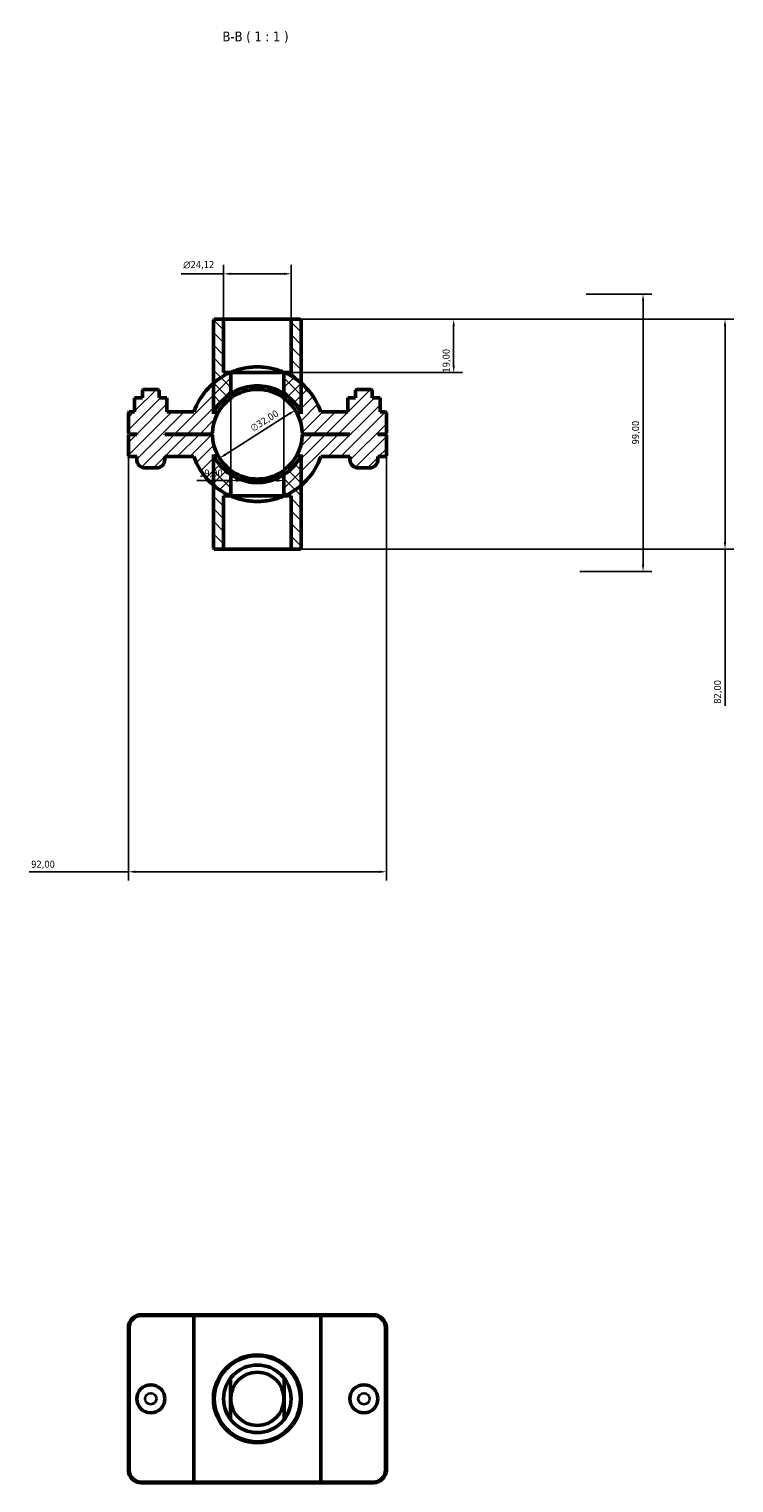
# Model space of a CAD drawing. Header units: millimetres. Extents: x 0 to 902, y -124 to 1184.
# Tile 4 of 4: x 345 to 596, y 665 to 1184. Entities that reach past the tile are written whole.
import ezdxf

# ---------------------------------------------------------------- set-up
doc = ezdxf.new("R2010")
doc.units = ezdxf.units.MM
for name, color, linetype, lineweight in [('Dimension (ISO)', 7, 'Continuous', 25), ('Hatch (ISO)', 7, 'Continuous', 18), ('Symbol (ISO)', 7, 'Continuous', 25), ('Visible (ISO)', 7, 'Continuous', 50), ('Visible Narrow (ISO)', 7, 'Continuous', 35)]:
    doc.layers.add(name, color=color, linetype=linetype, lineweight=lineweight)
doc.styles.add('Label Text (ISO)', font='tahoma.ttf')
doc.styles.add('Note Text (ISO)', font='tahoma.ttf')
doc.dimstyles.new('Default (ISO)', dxfattribs={"dimtxt": 2.5, "dimasz": 2.5, "dimexe": 3.175, "dimexo": 0, "dimgap": 0.762, "dimtad": 1, "dimrnd": 1e-08, "dimzin": 0, "dimtxsty": 'Note Text (ISO)', "dimcen": 0.09, "dimdle": 10, "dimclrd": 256, "dimclre": 256, "dimclrt": 232, "dimazin": 0, "dimtfac": 1.40208, "dimtmove": 0, "dimatfit": 3, "dimfxl": 1, "dimtolj": 1, "dimtzin": 0, "dimlwd": -1, "dimlwe": -1, "dimarcsym": 0})

# ---------------------------------------------------------------- blocks, each defined once
blk = doc.blocks.new('*D7')
at = {"layer": 'Defpoints', "color": 0, "transparency": 16777216}
for p in [(438.59, 1080.06), (436.03, 1061.06), (496.54, 1061.06)]:
    blk.add_point(p, dxfattribs=at)
at = {"layer": 'Dimension (ISO)', "transparency": 16777216}
for p, q in [((438.59, 1080.06), (499.72, 1080.06)), ((496.54, 1077.56), (496.54, 1063.56)), ((436.03, 1061.06), (499.72, 1061.06))]:
    blk.add_line(p, q, dxfattribs=at)
for points in [[(496.13, 1077.56), (496.96, 1077.56), (496.54, 1080.06)], [(496.13, 1063.56), (496.96, 1063.56), (496.54, 1061.06)]]:
    blk.add_solid(points, dxfattribs=at)
at = {"layer": 'Dimension (ISO)', "color": 232, "true_color": 0xca0064, "transparency": 16777216, "insert": (492.61, 1061.05), "char_height": 2.5, "attachment_point": 1, "rotation": 90, "style": 'Note Text (ISO)'}
blk.add_mtext('\\A1;19,00', dxfattribs=at)
blk = doc.blocks.new('*D8')
at = {"layer": 'Defpoints', "color": 0, "transparency": 16777216}
for p in [(414.47, 1096.27), (414.47, 1080.06), (438.59, 1080.06)]:
    blk.add_point(p, dxfattribs=at)
at = {"layer": 'Dimension (ISO)', "transparency": 16777216}
for p, q in [((414.47, 1080.06), (414.47, 1099.45)), ((438.59, 1080.06), (438.59, 1099.45)), ((414.47, 1096.27), (399.35, 1096.27)), ((436.09, 1096.27), (416.97, 1096.27))]:
    blk.add_line(p, q, dxfattribs=at)
for points in [[(416.97, 1096.69), (416.97, 1095.86), (414.47, 1096.27)], [(436.09, 1096.69), (436.09, 1095.86), (438.59, 1096.27)]]:
    blk.add_solid(points, dxfattribs=at)
at = {"layer": 'Dimension (ISO)', "color": 232, "true_color": 0xca0064, "transparency": 16777216, "insert": (400.11, 1100.8), "char_height": 2.5, "attachment_point": 1, "style": 'Note Text (ISO)'}
blk.add_mtext('\\A1;\\fAIGDT|b0|i0;\\H2.5000;\\ln\\fTahoma|b0|i0;\\H2.5000;24,12', dxfattribs=at)
blk = doc.blocks.new('*D9')
at = {"layer": 'Defpoints', "color": 0, "transparency": 16777216}
for p in [(440.04, 1047.64), (413.02, 1030.48)]:
    blk.add_point(p, dxfattribs=at)
at = {"layer": 'Dimension (ISO)', "transparency": 16777216}
blk.add_line((415.13, 1031.82), (437.93, 1046.3), dxfattribs=at)
blk.add_arc((426.53, 1039.06), 16, 21.0542, 53.5848, dxfattribs=at)
for points in [[(437.71, 1046.65), (438.15, 1045.94), (440.04, 1047.64)], [(414.91, 1032.17), (415.36, 1031.47), (413.02, 1030.48)]]:
    blk.add_solid(points, dxfattribs=at)
at = {"layer": 'Dimension (ISO)', "color": 232, "true_color": 0xca0064, "transparency": 16777216, "insert": (423.73, 1041.99), "char_height": 2.5, "attachment_point": 1, "rotation": 32.4216, "style": 'Note Text (ISO)'}
blk.add_mtext('\\A1;∅32,00', dxfattribs=at)
blk = doc.blocks.new('*D10')
at = {"layer": 'Defpoints', "color": 0, "transparency": 16777216}
for p in [(543.85, 1089.06), (541.53, 990.06), (564.08, 990.06)]:
    blk.add_point(p, dxfattribs=at)
at = {"layer": 'Dimension (ISO)', "transparency": 16777216}
for p, q in [((543.85, 1089.06), (567.26, 1089.06)), ((564.08, 1086.56), (564.08, 992.56)), ((541.53, 990.06), (567.26, 990.06))]:
    blk.add_line(p, q, dxfattribs=at)
for points in [[(563.66, 1086.56), (564.5, 1086.56), (564.08, 1089.06)], [(563.66, 992.56), (564.5, 992.56), (564.08, 990.06)]]:
    blk.add_solid(points, dxfattribs=at)
at = {"layer": 'Dimension (ISO)', "color": 232, "true_color": 0xca0064, "transparency": 16777216, "insert": (560.15, 1035.41), "char_height": 2.5, "attachment_point": 1, "rotation": 90, "style": 'Note Text (ISO)'}
blk.add_mtext('\\A1;99,00', dxfattribs=at)
blk = doc.blocks.new('*D11')
at = {"layer": 'Defpoints', "color": 0, "transparency": 16777216}
for p in [(417.03, 1053.5), (436.03, 1053.5), (417.03, 1022.52)]:
    blk.add_point(p, dxfattribs=at)
at = {"layer": 'Dimension (ISO)', "transparency": 16777216}
for p, q in [((417.03, 1053.5), (417.03, 1019.35)), ((436.03, 1053.5), (436.03, 1019.35)), ((417.03, 1022.52), (404.98, 1022.52)), ((433.53, 1022.52), (419.53, 1022.52))]:
    blk.add_line(p, q, dxfattribs=at)
for points in [[(419.53, 1022.94), (419.53, 1022.11), (417.03, 1022.52)], [(433.53, 1022.94), (433.53, 1022.11), (436.03, 1022.52)]]:
    blk.add_solid(points, dxfattribs=at)
at = {"layer": 'Dimension (ISO)', "color": 232, "true_color": 0xca0064, "transparency": 16777216, "insert": (405.74, 1026.46), "char_height": 2.5, "attachment_point": 1, "style": 'Note Text (ISO)'}
blk.add_mtext('\\A1;19,00', dxfattribs=at)
blk = doc.blocks.new('*D12')
at = {"layer": 'Defpoints', "color": 0, "transparency": 16777216}
for p in [(438.59, 1080.06), (438.59, 998.06), (593.32, 998.06)]:
    blk.add_point(p, dxfattribs=at)
at = {"layer": 'Dimension (ISO)', "transparency": 16777216}
for p, q in [((438.59, 1080.06), (596.49, 1080.06)), ((593.32, 1077.56), (593.32, 1000.56)), ((438.59, 998.06), (596.49, 998.06)), ((593.32, 998.06), (593.32, 942.16))]:
    blk.add_line(p, q, dxfattribs=at)
for points in [[(592.9, 1077.56), (593.73, 1077.56), (593.32, 1080.06)], [(592.9, 1000.56), (593.73, 1000.56), (593.32, 998.06)]]:
    blk.add_solid(points, dxfattribs=at)
at = {"layer": 'Dimension (ISO)', "color": 232, "true_color": 0xca0064, "transparency": 16777216, "insert": (589.38, 942.92), "char_height": 2.5, "attachment_point": 1, "rotation": 90, "style": 'Note Text (ISO)'}
blk.add_mtext('\\A1;82,00', dxfattribs=at)
blk = doc.blocks.new('*D13')
at = {"layer": 'Defpoints', "color": 0, "transparency": 16777216}
for p in [(380.53, 1039.43), (472.53, 1039.43), (380.53, 882.99)]:
    blk.add_point(p, dxfattribs=at)
at = {"layer": 'Dimension (ISO)', "transparency": 16777216}
for p, q in [((380.53, 1039.43), (380.53, 879.82)), ((472.53, 1039.43), (472.53, 879.82)), ((380.53, 882.99), (345.12, 882.99)), ((470.03, 882.99), (383.03, 882.99))]:
    blk.add_line(p, q, dxfattribs=at)
for points in [[(383.03, 883.41), (383.03, 882.57), (380.53, 882.99)], [(470.03, 883.41), (470.03, 882.57), (472.53, 882.99)]]:
    blk.add_solid(points, dxfattribs=at)
at = {"layer": 'Dimension (ISO)', "color": 232, "true_color": 0xca0064, "transparency": 16777216, "insert": (345.88, 886.93), "char_height": 2.5, "attachment_point": 1, "style": 'Note Text (ISO)'}
blk.add_mtext('\\A1;92,00', dxfattribs=at)

msp = doc.modelspace()

# ---------------------------------------------------------------- hatches: boundary and pattern name
at = {"layer": 'Hatch (ISO)'}
h = msp.add_hatch(dxfattribs=at)
h.set_pattern_fill('ANSI31', color=256, scale=25.4, angle=90.00021, style=0)
h.set_pattern_definition([(135.0002, (0, 0), (-2.245056, -2.245072), [])])
edge = h.paths.add_edge_path()
edge.add_line((414.473, 1061.061), (414.473, 1080.061))
edge.add_line((414.473, 1080.061), (411.175, 1080.061))
edge.add_line((411.175, 1080.061), (410.855, 1079.741))
edge.add_line((410.855, 1079.741), (410.855, 1057.234))
edge.add_line((410.855, 1057.234), (410.855, 1046.331))
edge.add_ellipse((426.531, 1039.061), major_axis=(-15.676, 7.27), ratio=1, start_angle=328.23278, end_angle=360, ccw=False)
edge.add_line((417.031, 1053.495), (417.031, 1061.061))
edge.add_line((417.031, 1061.061), (414.473, 1061.061))
edge = h.paths.add_edge_path()
edge.add_line((438.59, 1080.061), (438.59, 1061.061))
edge.add_line((438.59, 1061.061), (436.031, 1061.061))
edge.add_line((436.031, 1061.061), (436.031, 1053.495))
edge.add_ellipse((426.531, 1039.061), major_axis=(9.5, 14.434), ratio=1, start_angle=328.23278, end_angle=360, ccw=False)
edge.add_line((442.207, 1046.331), (442.207, 1057.234))
edge.add_line((442.207, 1057.234), (442.207, 1079.741))
edge.add_line((442.207, 1079.741), (441.887, 1080.061))
edge.add_line((441.887, 1080.061), (438.59, 1080.061))
edge = h.paths.add_edge_path()
edge.add_line((417.031, 1017.061), (417.031, 1024.626))
edge.add_ellipse((426.531, 1039.061), major_axis=(-9.5, -14.434), ratio=1, start_angle=328.23278, end_angle=360, ccw=False)
edge.add_line((410.855, 1031.79), (410.855, 1020.888))
edge.add_line((410.855, 1020.888), (410.855, 998.381))
edge.add_line((410.855, 998.381), (411.175, 998.061))
edge.add_line((411.175, 998.061), (414.473, 998.061))
edge.add_line((414.473, 998.061), (414.473, 1017.061))
edge.add_line((414.473, 1017.061), (417.031, 1017.061))
edge = h.paths.add_edge_path()
edge.add_line((436.031, 1024.626), (436.031, 1017.061))
edge.add_line((436.031, 1017.061), (438.59, 1017.061))
edge.add_line((438.59, 1017.061), (438.59, 998.061))
edge.add_line((438.59, 998.061), (441.887, 998.061))
edge.add_line((441.887, 998.061), (442.207, 998.381))
edge.add_line((442.207, 998.381), (442.207, 1020.888))
edge.add_line((442.207, 1020.888), (442.207, 1031.79))
edge.add_ellipse((426.531, 1039.061), major_axis=(15.676, -7.27), ratio=1, start_angle=328.23278, end_angle=360, ccw=False)
h = msp.add_hatch(dxfattribs=at)
h.set_pattern_fill('ANSI31', color=256, scale=25.4, style=0)
h.set_pattern_definition([(45, (0, 0), (-2.245064, 2.245064), [])])
edge = h.paths.add_edge_path()
edge.add_line((472.211, 1039.111), (472.531, 1039.431))
edge.add_line((472.531, 1039.431), (472.531, 1046.741))
edge.add_line((472.531, 1046.741), (472.211, 1047.061))
edge.add_line((472.211, 1047.061), (470.287, 1047.061))
edge.add_line((470.287, 1047.061), (470.287, 1052.061))
edge.add_line((470.287, 1052.061), (467.531, 1052.061))
edge.add_line((467.531, 1052.061), (467.531, 1054.741))
edge.add_line((467.531, 1054.741), (467.211, 1055.061))
edge.add_line((467.211, 1055.061), (461.851, 1055.061))
edge.add_line((461.851, 1055.061), (461.531, 1054.741))
edge.add_line((461.531, 1054.741), (461.531, 1052.061))
edge.add_line((461.531, 1052.061), (458.775, 1052.061))
edge.add_line((458.775, 1052.061), (458.775, 1047.061))
edge.add_line((458.775, 1047.061), (449.159, 1047.061))
edge.add_ellipse((426.531, 1039.061), major_axis=(22.627, 8), ratio=1, start_angle=0, end_angle=29.74784)
edge.add_ellipse((426.531, 1039.061), major_axis=(15.676, 18.173), ratio=1, start_angle=0, end_angle=17.22448)
edge.add_line((436.123, 1061.061), (436.031, 1061.061))
edge.add_line((436.031, 1061.061), (436.031, 1051.935))
edge.add_ellipse((426.531, 1039.061), major_axis=(9.5, 12.874), ratio=1, start_angle=307.74856, end_angle=360, ccw=False)
edge.add_line((442.527, 1039.431), (442.851, 1039.111))
edge.add_line((442.851, 1039.111), (459.531, 1039.111))
edge.add_line((459.531, 1039.111), (459.531, 1039.011))
edge.add_line((459.531, 1039.011), (442.851, 1039.011))
edge.add_line((442.851, 1039.011), (442.527, 1038.691))
edge.add_ellipse((426.531, 1039.061), major_axis=(15.996, -0.37), ratio=1, start_angle=307.74856, end_angle=360, ccw=False)
edge.add_line((436.031, 1026.186), (436.031, 1017.061))
edge.add_line((436.031, 1017.061), (436.123, 1017.061))
edge.add_ellipse((426.531, 1039.061), major_axis=(9.592, -22), ratio=1, start_angle=0, end_angle=17.22448)
edge.add_ellipse((426.531, 1039.061), major_axis=(15.676, -18.173), ratio=1, start_angle=0, end_angle=29.74784)
edge.add_line((449.159, 1031.061), (459.531, 1031.061))
edge.add_line((459.531, 1031.061), (459.531, 1030.061))
edge.add_ellipse((462.531, 1030.061), major_axis=(-3, 0), ratio=1, start_angle=0, end_angle=90)
edge.add_line((462.531, 1027.061), (466.531, 1027.061))
edge.add_ellipse((466.531, 1030.061), major_axis=(0, -3), ratio=1, start_angle=0, end_angle=90)
edge.add_line((469.531, 1030.061), (469.531, 1031.061))
edge.add_line((469.531, 1031.061), (472.211, 1031.061))
edge.add_line((472.211, 1031.061), (472.531, 1031.381))
edge.add_line((472.531, 1031.381), (472.531, 1038.691))
edge.add_line((472.531, 1038.691), (472.211, 1039.011))
edge.add_line((472.211, 1039.011), (469.531, 1039.011))
edge.add_line((469.531, 1039.011), (469.531, 1039.111))
edge.add_line((469.531, 1039.111), (472.211, 1039.111))
edge = h.paths.add_edge_path()
edge.add_line((380.531, 1039.431), (380.851, 1039.111))
edge.add_line((380.851, 1039.111), (383.531, 1039.111))
edge.add_line((383.531, 1039.111), (383.531, 1039.011))
edge.add_line((383.531, 1039.011), (380.851, 1039.011))
edge.add_line((380.851, 1039.011), (380.531, 1038.691))
edge.add_line((380.531, 1038.691), (380.531, 1031.381))
edge.add_line((380.531, 1031.381), (380.851, 1031.061))
edge.add_line((380.851, 1031.061), (383.531, 1031.061))
edge.add_line((383.531, 1031.061), (383.531, 1030.061))
edge.add_ellipse((386.531, 1030.061), major_axis=(-3, 0), ratio=1, start_angle=0, end_angle=90)
edge.add_line((386.531, 1027.061), (390.531, 1027.061))
edge.add_ellipse((390.531, 1030.061), major_axis=(0, -3), ratio=1, start_angle=0, end_angle=90)
edge.add_line((393.531, 1030.061), (393.531, 1031.061))
edge.add_line((393.531, 1031.061), (403.904, 1031.061))
edge.add_ellipse((426.531, 1039.061), major_axis=(-22.627, -8), ratio=1, start_angle=0, end_angle=29.74784)
edge.add_ellipse((426.531, 1039.061), major_axis=(-15.676, -18.173), ratio=1, start_angle=0, end_angle=17.22448)
edge.add_line((416.94, 1017.061), (417.031, 1017.061))
edge.add_line((417.031, 1017.061), (417.031, 1026.186))
edge.add_ellipse((426.531, 1039.061), major_axis=(-9.5, -12.874), ratio=1, start_angle=307.74856, end_angle=360, ccw=False)
edge.add_line((410.535, 1038.691), (410.211, 1039.011))
edge.add_line((410.211, 1039.011), (393.531, 1039.011))
edge.add_line((393.531, 1039.011), (393.531, 1039.111))
edge.add_line((393.531, 1039.111), (410.211, 1039.111))
edge.add_line((410.211, 1039.111), (410.535, 1039.431))
edge.add_ellipse((426.531, 1039.061), major_axis=(-15.996, 0.37), ratio=1, start_angle=307.74856, end_angle=360, ccw=False)
edge.add_line((417.031, 1051.935), (417.031, 1061.061))
edge.add_line((417.031, 1061.061), (416.94, 1061.061))
edge.add_ellipse((426.531, 1039.061), major_axis=(-9.592, 22), ratio=1, start_angle=0, end_angle=17.22448)
edge.add_ellipse((426.531, 1039.061), major_axis=(-15.676, 18.173), ratio=1, start_angle=0, end_angle=29.74784)
edge.add_line((403.904, 1047.061), (394.287, 1047.061))
edge.add_line((394.287, 1047.061), (394.287, 1052.061))
edge.add_line((394.287, 1052.061), (391.531, 1052.061))
edge.add_line((391.531, 1052.061), (391.531, 1054.741))
edge.add_line((391.531, 1054.741), (391.211, 1055.061))
edge.add_line((391.211, 1055.061), (385.851, 1055.061))
edge.add_line((385.851, 1055.061), (385.531, 1054.741))
edge.add_line((385.531, 1054.741), (385.531, 1052.061))
edge.add_line((385.531, 1052.061), (382.775, 1052.061))
edge.add_line((382.775, 1052.061), (382.775, 1047.061))
edge.add_line((382.775, 1047.061), (380.851, 1047.061))
edge.add_line((380.851, 1047.061), (380.531, 1046.741))
edge.add_line((380.531, 1046.741), (380.531, 1039.431))

# ---------------------------------------------------------------- linework, layer by layer
at = {"layer": 'Visible (ISO)'}
for p, q in [((411.175, 1080.061), (410.855, 1079.741)), ((410.855, 1079.741), (410.855, 1046.331)), ((414.473, 1080.061), (411.175, 1080.061)), ((414.473, 1061.061), (414.473, 1080.061)), ((414.473, 1080.061), (438.59, 1080.061)), ((438.59, 1080.061), (438.59, 1061.061)), ((441.887, 1080.061), (438.59, 1080.061)), ((442.207, 1079.741), (441.887, 1080.061)), ((442.207, 1046.331), (442.207, 1079.741)), ((417.031, 1061.061), (414.473, 1061.061)), ((417.031, 1061.061), (416.94, 1061.061)), ((417.031, 1051.935), (417.031, 1061.061)), ((417.031, 1061.061), (436.031, 1061.061)), ((417.031, 1053.495), (417.031, 1061.061)), ((417.031, 1061.061), (436.031, 1061.061)), ((436.123, 1061.061), (436.031, 1061.061)), ((436.031, 1061.061), (436.031, 1051.935)), ((438.59, 1061.061), (436.031, 1061.061)), ((436.031, 1061.061), (436.031, 1053.495)), ((385.851, 1055.061), (385.531, 1054.741)), ((385.531, 1054.741), (385.531, 1052.061)), ((391.211, 1055.061), (385.851, 1055.061)), ((391.531, 1054.741), (391.211, 1055.061)), ((391.531, 1052.061), (391.531, 1054.741)), ((461.851, 1055.061), (461.531, 1054.741)), ((461.531, 1054.741), (461.531, 1052.061)), ((467.211, 1055.061), (461.851, 1055.061)), ((467.531, 1054.741), (467.211, 1055.061)), ((467.531, 1052.061), (467.531, 1054.741)), ((385.531, 1052.061), (382.775, 1052.061)), ((382.775, 1052.061), (382.775, 1047.061)), ((394.287, 1052.061), (391.531, 1052.061)), ((394.287, 1047.061), (394.287, 1052.061)), ((394.287, 1052.061), (394.305, 1052.061)), ((394.305, 1047.061), (394.305, 1052.061)), ((458.775, 1052.061), (458.758, 1052.061)), ((458.758, 1047.061), (458.758, 1052.061)), ((461.531, 1052.061), (458.775, 1052.061)), ((458.775, 1052.061), (458.775, 1047.061)), ((470.287, 1052.061), (467.531, 1052.061)), ((470.287, 1047.061), (470.287, 1052.061)), ((380.851, 1047.061), (380.531, 1046.741)), ((380.531, 1046.741), (380.531, 1039.431)), ((382.775, 1047.061), (380.851, 1047.061)), ((403.904, 1047.061), (394.287, 1047.061)), ((458.775, 1047.061), (449.159, 1047.061)), ((472.211, 1047.061), (470.287, 1047.061)), ((472.531, 1046.741), (472.211, 1047.061)), ((472.531, 1039.431), (472.531, 1046.741)), ((380.531, 1039.431), (380.851, 1039.111)), ((380.851, 1039.011), (380.531, 1038.691)), ((380.531, 1038.691), (380.531, 1031.381)), ((380.851, 1039.111), (383.531, 1039.111)), ((383.531, 1039.011), (380.851, 1039.011)), ((383.531, 1039.111), (383.531, 1039.011)), ((393.531, 1039.011), (393.531, 1039.111)), ((393.531, 1039.111), (410.211, 1039.111)), ((410.211, 1039.011), (393.531, 1039.011)), ((410.211, 1039.111), (410.535, 1039.431)), ((410.535, 1038.691), (410.211, 1039.011)), ((442.527, 1039.431), (442.851, 1039.111)), ((442.851, 1039.011), (442.527, 1038.691)), ((442.851, 1039.111), (459.531, 1039.111)), ((459.531, 1039.011), (442.851, 1039.011)), ((459.531, 1039.111), (459.531, 1039.011)), ((469.531, 1039.011), (469.531, 1039.111)), ((469.531, 1039.111), (472.211, 1039.111)), ((472.211, 1039.011), (469.531, 1039.011)), ((472.211, 1039.111), (472.531, 1039.431)), ((472.531, 1038.691), (472.211, 1039.011)), ((472.531, 1031.381), (472.531, 1038.691)), ((380.531, 1031.381), (380.851, 1031.061)), ((380.851, 1031.061), (383.531, 1031.061)), ((383.531, 1031.061), (383.531, 1030.061)), ((386.531, 1027.061), (390.531, 1027.061)), ((393.531, 1030.061), (393.531, 1031.061)), ((393.531, 1031.061), (403.904, 1031.061)), ((410.855, 1031.79), (410.855, 998.381)), ((442.207, 998.381), (442.207, 1031.79)), ((449.159, 1031.061), (459.531, 1031.061)), ((459.531, 1031.061), (459.531, 1030.061)), ((462.531, 1027.061), (466.531, 1027.061)), ((469.531, 1030.061), (469.531, 1031.061)), ((469.531, 1031.061), (472.211, 1031.061)), ((472.211, 1031.061), (472.531, 1031.381)), ((417.031, 1017.061), (417.031, 1026.186)), ((417.031, 1017.061), (417.031, 1024.626)), ((436.031, 1026.186), (436.031, 1017.061)), ((436.031, 1024.626), (436.031, 1017.061)), ((414.473, 998.061), (414.473, 1017.061)), ((414.473, 1017.061), (417.031, 1017.061)), ((416.94, 1017.061), (417.031, 1017.061)), ((436.031, 1017.061), (417.031, 1017.061)), ((436.031, 1017.061), (417.031, 1017.061)), ((436.031, 1017.061), (436.123, 1017.061)), ((436.031, 1017.061), (438.59, 1017.061)), ((438.59, 1017.061), (438.59, 998.061)), ((410.855, 998.381), (411.175, 998.061)), ((411.175, 998.061), (414.473, 998.061)), ((438.59, 998.061), (414.473, 998.061)), ((438.59, 998.061), (441.887, 998.061)), ((441.887, 998.061), (442.207, 998.381)), ((404.131, 725.001), (385.131, 725.001)), ((385.131, 724.681), (403.904, 724.681)), ((449.159, 724.681), (403.904, 724.681)), ((403.904, 665.321), (403.904, 724.681)), ((404.131, 725.001), (448.931, 725.001)), ((467.931, 725.001), (448.931, 725.001)), ((449.159, 724.681), (467.931, 724.681)), ((449.159, 665.321), (449.159, 724.681)), ((380.531, 720.401), (380.531, 669.601)), ((380.851, 669.601), (380.851, 720.401)), ((472.211, 720.401), (472.211, 669.601)), ((472.531, 669.601), (472.531, 720.401)), ((416.94, 687.693), (416.94, 702.309)), ((436.123, 702.309), (436.123, 687.693)), ((403.904, 665.321), (385.131, 665.321)), ((385.131, 665.001), (404.131, 665.001)), ((403.904, 665.321), (449.159, 665.321)), ((448.931, 665.001), (404.131, 665.001)), ((448.931, 665.001), (467.931, 665.001)), ((467.931, 665.321), (449.159, 665.321))]:
    msp.add_line(p, q, dxfattribs=at)
for centre, radius in [((426.531, 695.001), 15.676), ((426.531, 695.001), 15.356), ((426.531, 695.001), 12.059), ((426.531, 695.001), 9.5), ((426.531, 695.001), 9.5), ((388.531, 695.001), 5), ((464.531, 695.001), 5)]:
    msp.add_circle(centre, radius, dxfattribs=at)
for centre, radius, start, end in [((426.531, 1039.061), 24, 113.55646, 160.52878), ((426.531, 1039.061), 24, 19.47122, 66.44354), ((426.531, 1039.061), 17.28, 123.35113, 155.11835), ((426.531, 1039.061), 17.28, 24.88165, 56.64887), ((426.531, 1039.061), 16, 126.42357, 178.67502), ((426.531, 1039.061), 16, 1.32498, 53.57643), ((426.531, 1039.061), 16, 181.32498, 233.57643), ((426.531, 1039.061), 16, 306.42357, 358.67502), ((386.531, 1030.061), 3, 180, 270), ((390.531, 1030.061), 3, 270, 0), ((426.531, 1039.061), 24, 199.47122, 246.44354), ((426.531, 1039.061), 17.28, 204.88165, 236.64887), ((426.531, 1039.061), 17.28, 303.35113, 335.11835), ((426.531, 1039.061), 24, 293.55646, 340.52878), ((462.531, 1030.061), 3, 180, 270), ((466.531, 1030.061), 3, 270, 0), ((385.131, 720.401), 4.6, 90, 180), ((385.131, 720.401), 4.28, 90, 180), ((467.931, 720.401), 4.6, 0, 90), ((467.931, 720.401), 4.28, 0, 90), ((385.131, 669.601), 4.6, 180, 270), ((385.131, 669.601), 4.28, 180, 270), ((467.931, 669.601), 4.6, 270, 0), ((467.931, 669.601), 4.28, 270, 0)]:
    msp.add_arc(centre, radius, start, end, dxfattribs=at)
for points, knots in [([(416.94, 1061.061), (417.273, 1061.206), (417.631, 1061.353), (419.058, 1061.896), (420.396, 1062.312), (422.619, 1062.752), (423.396, 1062.868), (424.966, 1063.023), (425.76, 1063.061), (427.303, 1063.061), (428.097, 1063.023), (429.667, 1062.868), (430.443, 1062.752), (432.666, 1062.312), (434.004, 1061.896), (435.432, 1061.353), (435.79, 1061.206), (436.123, 1061.061)], [4.4733488, 4.4733488, 4.4733488, 4.4733488, 4.6375163, 4.6375163, 5.1004915, 5.1004915, 5.3319791, 5.3319791, 5.5634667, 5.5634667, 5.7949543, 5.7949543, 6.0264419, 6.0264419, 6.4894171, 6.4894171, 6.6535846, 6.6535846, 6.6535846, 6.6535846]), ([(417.031, 1053.495), (417.031, 1053.495), (417.282, 1053.668), (418.258, 1054.242), (418.983, 1054.631), (420.641, 1055.331), (421.692, 1055.692), (424.026, 1056.2), (425.31, 1056.341), (427.752, 1056.341), (429.037, 1056.2), (431.371, 1055.692), (432.422, 1055.331), (434.079, 1054.631), (434.805, 1054.242), (435.781, 1053.668), (436.031, 1053.495), (436.031, 1053.495)], [0, 0, 0, 0, 0.3677763, 0.3677763, 0.7355526, 0.7355526, 1.1017713, 1.1017713, 1.4679899, 1.4679899, 1.8342085, 1.8342085, 2.2004271, 2.2004271, 2.5682035, 2.5682035, 2.9359798, 2.9359798, 2.9359798, 2.9359798]), ([(436.031, 1051.935), (436.031, 1051.935), (435.778, 1052.131), (434.801, 1052.77), (434.078, 1053.199), (432.425, 1053.963), (431.377, 1054.356), (429.044, 1054.908), (427.757, 1055.061), (425.305, 1055.061), (424.018, 1054.908), (421.685, 1054.356), (420.638, 1053.963), (418.985, 1053.199), (418.261, 1052.77), (417.284, 1052.131), (417.031, 1051.935), (417.031, 1051.935)], [0, 0, 0, 0, 0.3700199, 0.3700199, 0.7400399, 0.7400399, 1.1077918, 1.1077918, 1.4755438, 1.4755438, 1.8432958, 1.8432958, 2.2110477, 2.2110477, 2.5810677, 2.5810677, 2.9510876, 2.9510876, 2.9510876, 2.9510876]), ([(417.031, 1026.186), (417.031, 1026.186), (417.284, 1025.99), (418.261, 1025.351), (418.985, 1024.923), (420.638, 1024.158), (421.685, 1023.765), (424.018, 1023.214), (425.305, 1023.061), (427.757, 1023.061), (429.044, 1023.214), (431.377, 1023.765), (432.425, 1024.158), (434.078, 1024.923), (434.801, 1025.351), (435.778, 1025.99), (436.031, 1026.186), (436.031, 1026.186)], [0, 0, 0, 0, 0.3700199, 0.3700199, 0.7400399, 0.7400399, 1.1077918, 1.1077918, 1.4755438, 1.4755438, 1.8432958, 1.8432958, 2.2110477, 2.2110477, 2.5810677, 2.5810677, 2.9510876, 2.9510876, 2.9510876, 2.9510876]), ([(417.031, 1024.626), (417.031, 1024.626), (417.282, 1024.454), (418.258, 1023.879), (418.983, 1023.49), (420.641, 1022.791), (421.692, 1022.429), (424.026, 1021.922), (425.31, 1021.781), (427.752, 1021.781), (429.037, 1021.922), (431.371, 1022.429), (432.422, 1022.791), (434.079, 1023.49), (434.805, 1023.879), (435.781, 1024.454), (436.031, 1024.626), (436.031, 1024.626)], [2.9359798, 2.9359798, 2.9359798, 2.9359798, 3.3037561, 3.3037561, 3.6715324, 3.6715324, 4.037751, 4.037751, 4.4039697, 4.4039697, 4.7701883, 4.7701883, 5.1364069, 5.1364069, 5.5041832, 5.5041832, 5.8719595, 5.8719595, 5.8719595, 5.8719595]), ([(436.123, 1017.061), (435.79, 1016.915), (435.432, 1016.768), (434.004, 1016.226), (432.666, 1015.809), (430.443, 1015.37), (429.667, 1015.253), (428.097, 1015.099), (427.303, 1015.061), (425.76, 1015.061), (424.966, 1015.099), (423.396, 1015.253), (422.619, 1015.37), (420.396, 1015.809), (419.058, 1016.226), (417.631, 1016.768), (417.273, 1016.915), (416.94, 1017.061)], [4.4733488, 4.4733488, 4.4733488, 4.4733488, 4.6375163, 4.6375163, 5.1004915, 5.1004915, 5.3319791, 5.3319791, 5.5634667, 5.5634667, 5.7949543, 5.7949543, 6.0264419, 6.0264419, 6.4894171, 6.4894171, 6.6535846, 6.6535846, 6.6535846, 6.6535846])]:
    msp.add_open_spline(points, degree=3, knots=knots, dxfattribs=at)
for points in [[(404.131, 725.001), (404.055, 724.894), (403.979, 724.788), (403.904, 724.681)], [(448.931, 725.001), (449.007, 724.894), (449.083, 724.788), (449.159, 724.681)], [(404.131, 665.001), (404.055, 665.107), (403.979, 665.214), (403.904, 665.321)], [(448.931, 665.001), (449.007, 665.107), (449.083, 665.214), (449.159, 665.321)]]:
    msp.add_open_spline(points, degree=3, dxfattribs=at)
at = {"layer": 'Visible Narrow (ISO)'}
for p, q in [((385.131, 724.697), (385.131, 724.985)), ((467.931, 724.697), (467.931, 724.985)), ((380.835, 720.401), (380.547, 720.401)), ((472.227, 720.401), (472.515, 720.401)), ((380.835, 669.601), (380.547, 669.601)), ((472.227, 669.601), (472.515, 669.601)), ((385.131, 665.305), (385.131, 665.017)), ((467.931, 665.305), (467.931, 665.017))]:
    msp.add_line(p, q, dxfattribs=at)
for centre in [(388.531, 695.001), (464.531, 695.001)]:
    msp.add_circle(centre, 2, dxfattribs=at)

# ---------------------------------------------------------------- texts
at = {"layer": 'Symbol (ISO)', "insert": (414.092, 1178.561), "char_height": 3.5, "attachment_point": 7, "style": 'Label Text (ISO)'}
msp.add_mtext('B-B ( 1 : 1 )', dxfattribs=at)

# ---------------------------------------------------------------- dimensions: what is measured, and where the dimension line sits
at = {"layer": 'Dimension (ISO)'}
dim = msp.add_linear_dim(base=(414.473, 1096.274), p1=(438.59, 1080.061), p2=(414.473, 1080.061), angle=180, text='\\fAIGDT|b0|i0;\\H2.5000;\\ln\\fTahoma|b0|i0;\\H2.5000;<>', dimstyle='Default (ISO)', override={"dimdec": 2, "dimtp": 0, "dimtm": 0, "dimtdec": 2, "dimtofl": 0, "dimatfit": 2}, dxfattribs=at)
dim.commit()
dim.dimension.update_dxf_attribs({"geometry": '*D8', "text_midpoint": (405.661, 1096.274), "dimtype": 160})
for base, p1, p2, angle, override, picture, middle in [((564.08, 990.061), (543.848, 1089.061), (541.531, 990.061), 270, {"dimdec": 2, "dimtp": 0, "dimtm": 0, "dimtdec": 2, "dimtofl": 0, "dimatfit": 1}, '*D10', (564.08, 1039.561)), ((496.545, 1061.061), (438.59, 1080.061), (436.031, 1061.061), 90, {"dimdec": 2, "dimtp": 0, "dimtm": 0, "dimtdec": 2, "dimtofl": 0, "dimatfit": 1}, '*D7', (496.545, 1065.061)), ((593.315, 998.061), (438.59, 1080.061), (438.59, 998.061), 90, {"dimdec": 2, "dimtp": 0, "dimtm": 0, "dimtdec": 2, "dimtofl": 0, "dimatfit": 2}, '*D12', (593.315, 947.061))]:
    dim = msp.add_linear_dim(base=base, p1=p1, p2=p2, angle=angle, dimstyle='Default (ISO)', override=override, dxfattribs=at)
    dim.commit()
    dim.dimension.update_dxf_attribs({"geometry": picture, "text_midpoint": middle, "dimtype": 160})
for base, p1, p2, picture, middle in [((417.031, 1022.523), (436.031, 1053.495), (417.031, 1053.495), '*D11', (409.754, 1022.523)), ((380.531, 882.991), (472.531, 1039.431), (380.531, 1039.431), '*D13', (350.031, 882.991))]:
    dim = msp.add_linear_dim(base=base, p1=p1, p2=p2, dimstyle='Default (ISO)', override={"dimdec": 2, "dimtp": 0, "dimtm": 0, "dimtdec": 2, "dimtofl": 0, "dimatfit": 2}, dxfattribs=at)
    dim.commit()
    dim.dimension.update_dxf_attribs({"geometry": picture, "text_midpoint": middle, "dimtype": 160})
dim = msp.add_diameter_dim_2p(p1=(413.023, 1030.477), p2=(440.04, 1047.637), dimstyle='Default (ISO)', override={"dimdec": 2, "dimlfac": 0.999802, "dimtp": 0, "dimtm": 0, "dimtdec": 2, "dimatfit": 2}, dxfattribs=at)
dim.commit()
dim.dimension.update_dxf_attribs({"geometry": '*D9', "text_midpoint": (430.495, 1041.574), "dimtype": 163})

doc.saveas('drawing.dxf')
